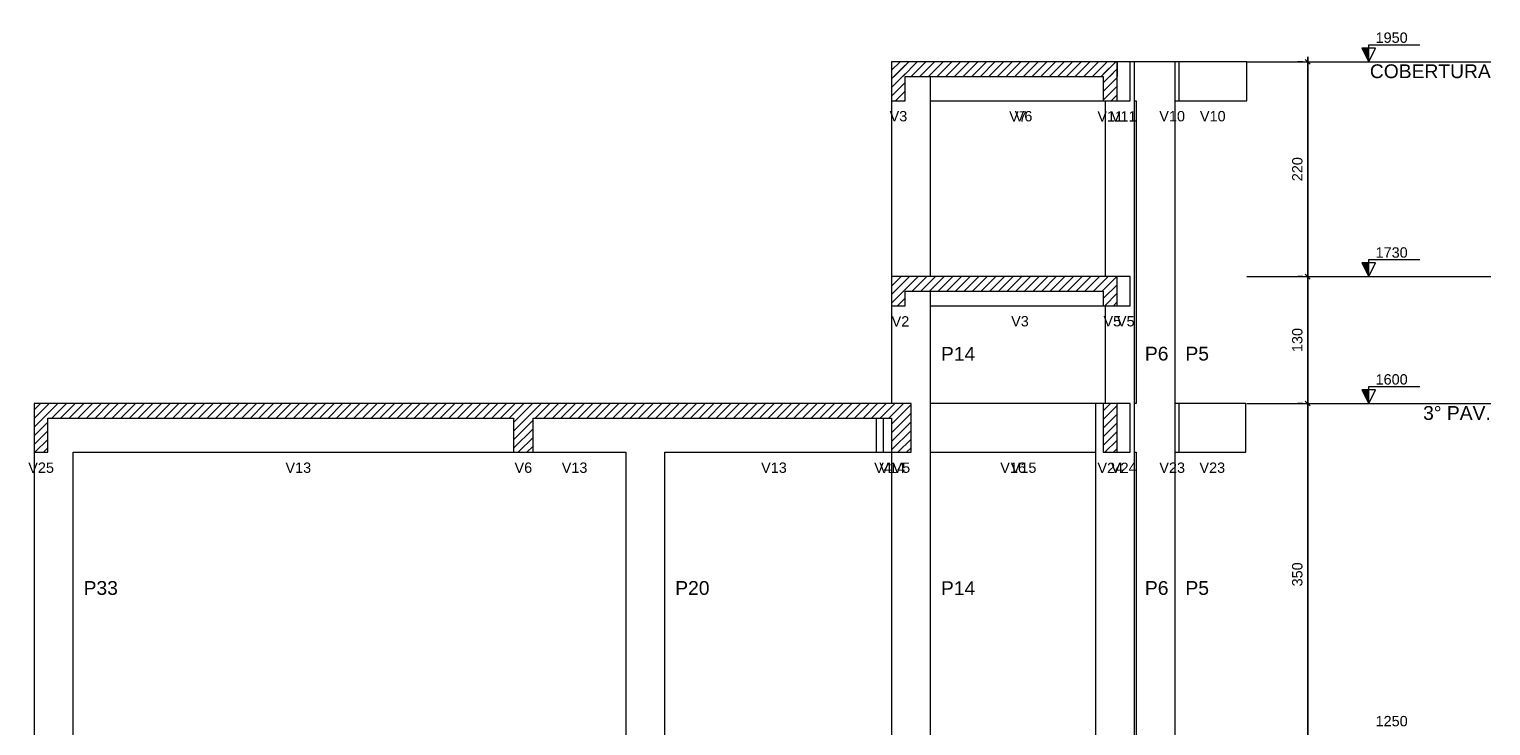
# Model space of a CAD drawing. Header units: millimetres. Extents: x 10 to 1250, y -62 to 528.
# Tile 226 of 256: x 126 to 141, y 416 to 423. Entities that reach past the tile are written whole.
import ezdxf

# ---------------------------------------------------------------- set-up
doc = ezdxf.new("R2010")
doc.units = ezdxf.units.MM
doc.header["$LTSCALE"] = 0.05
for name, color, linetype, lineweight in [('FO-Cortes', 9, 'Continuous', 5), ('FO-Cotas', 5, 'Continuous', 5), ('FO-Eixos', 5, 'Continuous', 5), ('FO-Hachuras das lajes', 1, 'Continuous', 20), ('FO-Níveis', 9, 'Continuous', 5), ('FO-Pilares pré-moldados', 3, 'Continuous', 20), ('FO-Seção das fundações', 9, 'Continuous', 5), ('FO-Títulos', 7, 'Continuous', 5)]:
    doc.layers.add(name, color=color, linetype=linetype, lineweight=lineweight)
doc.styles.add('Arial', font='arial.ttf')
doc.styles.get("Standard").update_dxf_attribs({"font": 'arial.ttf'})
doc.dimstyles.new('UM_50.000000', dxfattribs={"dimtxt": 0.18, "dimasz": 0.1, "dimexe": 0.1, "dimexo": 0.2, "dimgap": 0.1, "dimtad": 1, "dimdec": 1, "dimlfac": 50, "dimzin": 0, "dimdsep": 46, "dimtxsty": 'Standard', "dimblk": 'OBLIQUE', "dimcen": 0.09, "dimdle": 0.1, "dimadec": 1, "dimazin": 2, "dimtfac": 1, "dimtdec": 1, "dimtofl": 0, "dimtmove": 0, "dimatfit": 3, "dimldrblk": 'OBLIQUE', "dimfxl": 1, "dimtolj": 1, "dimarcsym": 1})
pattern_1 = [(45, (-127.84726, -34.92108), (-0.08838835, 0.08838835), [])]

# ---------------------------------------------------------------- blocks, each defined once
blk = doc.blocks.new('_Oblique')
at = {"color": 0, "linetype": 'ByBlock', "lineweight": -2}
blk.add_line((-0.5, -0.5), (0.5, 0.5), dxfattribs=at)
blk = doc.blocks.new('*D310')
at = {"layer": 'Defpoints', "color": 0, "transparency": 16777216}
for p in [(124.097, 74.503), (124.097, 74.503), (124.097, 67.503)]:
    blk.add_point(p, dxfattribs=at)
at = {"layer": 'FO-Hachuras das lajes', "color": 0, "linetype": 'Continuous', "lineweight": -2, "transparency": 16777216}
for p, q in [((124.097, 67.403), (124.097, 74.603)), ((123.897, 74.503), (123.997, 74.503)), ((123.897, 67.503), (123.997, 67.503))]:
    blk.add_line(p, q, dxfattribs=at)
at = {"layer": 'FO-Hachuras das lajes', "color": 0, "lineweight": -2, "transparency": 16777216, "xscale": 0.1, "yscale": 0.1, "zscale": 0.1}
for p, rotation in [((124.097, 74.503), 90), ((124.097, 67.503), 270)]:
    blk.add_blockref('_Oblique', p, dxfattribs=dict(at, rotation=rotation))
at = {"layer": 'FO-Hachuras das lajes', "transparency": 16777216, "insert": (123.885, 71.003), "char_height": 0.2118, "attachment_point": 5, "rotation": 90, "style": 'Arial'}
blk.add_mtext('\\A1;350', dxfattribs=at)
blk = doc.blocks.new('*D311')
at = {"layer": 'Defpoints', "color": 0, "transparency": 16777216}
for p in [(124.097, 77.103), (124.097, 77.103), (124.097, 74.503)]:
    blk.add_point(p, dxfattribs=at)
at = {"layer": 'FO-Hachuras das lajes', "color": 0, "linetype": 'Continuous', "lineweight": -2, "transparency": 16777216}
for p, q in [((123.897, 77.103), (123.997, 77.103)), ((124.097, 74.403), (124.097, 77.203)), ((123.897, 74.503), (123.997, 74.503))]:
    blk.add_line(p, q, dxfattribs=at)
at = {"layer": 'FO-Hachuras das lajes', "color": 0, "lineweight": -2, "transparency": 16777216, "xscale": 0.1, "yscale": 0.1, "zscale": 0.1}
for p, rotation in [((124.097, 77.103), 90), ((124.097, 74.503), 270)]:
    blk.add_blockref('_Oblique', p, dxfattribs=dict(at, rotation=rotation))
at = {"layer": 'FO-Hachuras das lajes', "transparency": 16777216, "insert": (123.885, 75.803), "char_height": 0.2118, "attachment_point": 5, "rotation": 90, "style": 'Arial'}
blk.add_mtext('\\A1;130', dxfattribs=at)
blk = doc.blocks.new('*D312')
at = {"layer": 'Defpoints', "color": 0, "transparency": 16777216}
for p in [(124.097, 81.503), (124.097, 81.503), (124.097, 77.103)]:
    blk.add_point(p, dxfattribs=at)
at = {"layer": 'FO-Hachuras das lajes', "color": 0, "linetype": 'Continuous', "lineweight": -2, "transparency": 16777216}
for p, q in [((123.897, 81.503), (123.997, 81.503)), ((124.097, 77.003), (124.097, 81.603)), ((123.897, 77.103), (123.997, 77.103))]:
    blk.add_line(p, q, dxfattribs=at)
at = {"layer": 'FO-Hachuras das lajes', "color": 0, "lineweight": -2, "transparency": 16777216, "xscale": 0.1, "yscale": 0.1, "zscale": 0.1}
for p, rotation in [((124.097, 81.503), 90), ((124.097, 77.103), 270)]:
    blk.add_blockref('_Oblique', p, dxfattribs=dict(at, rotation=rotation))
at = {"layer": 'FO-Hachuras das lajes', "transparency": 16777216, "insert": (123.885, 79.303), "char_height": 0.2118, "attachment_point": 5, "rotation": 90, "style": 'Arial'}
blk.add_mtext('\\A1;220', dxfattribs=at)
blk = doc.blocks.new('BBBBB')
at = {"layer": 'FO-Cortes', "linetype": 'Continuous'}
for points in [[(-2.5, 46.5821), (-2.5, 46.8621), (-2.64, 46.8621), (-2.5, 46.5821)], [(-2.5, 42.1821), (-2.5, 42.4621), (-2.64, 42.4621), (-2.5, 42.1821)], [(-2.5, 39.5821), (-2.5, 39.8621), (-2.64, 39.8621), (-2.5, 39.5821)]]:
    blk.add_hatch(color=256, dxfattribs=at).paths.add_polyline_path(points)
at = {"layer": 'FO-Níveis', "linetype": 'Continuous'}
h = blk.add_hatch(dxfattribs=at)
h.set_pattern_fill('ANSI31', color=256, style=0)
h.set_pattern_definition(pattern_1)
h.paths.add_polyline_path([(-12.2751, 46.2821), (-7.6527, 46.2821), (-7.6527, 46.5821), (-12.2751, 46.5821), (-12.2751, 46.2821)])
h = blk.add_hatch(dxfattribs=at)
h.set_pattern_fill('ANSI31', color=256, style=0)
h.set_pattern_definition(pattern_1)
h.paths.add_polyline_path([(-12.2751, 45.7821), (-11.9951, 45.7821), (-11.9951, 46.5821), (-12.2751, 46.5821), (-12.2751, 45.7821)])
h = blk.add_hatch(dxfattribs=at)
h.set_pattern_fill('ANSI31', color=256, style=0)
h.set_pattern_definition(pattern_1)
h.paths.add_polyline_path([(-7.9386, 45.7821), (-7.6527, 45.7821), (-7.6527, 46.5821), (-7.9386, 46.5821), (-7.9386, 45.7821)])
h = blk.add_hatch(dxfattribs=at)
h.set_pattern_fill('ANSI31', color=256, style=0)
h.set_pattern_definition(pattern_1)
h.paths.add_polyline_path([(-12.2751, 41.8821), (-7.6517, 41.8821), (-7.6517, 42.1821), (-12.2751, 42.1821), (-12.2751, 41.8821)])
h = blk.add_hatch(dxfattribs=at)
h.set_pattern_fill('ANSI31', color=256, style=0)
h.set_pattern_definition(pattern_1)
h.paths.add_polyline_path([(-12.2751, 41.5821), (-11.9951, 41.5821), (-11.9951, 42.1821), (-12.2751, 42.1821), (-12.2751, 41.5821)])
h = blk.add_hatch(dxfattribs=at)
h.set_pattern_fill('ANSI31', color=256, style=0)
h.set_pattern_definition(pattern_1)
h.paths.add_polyline_path([(-7.9377, 41.5821), (-7.6517, 41.5821), (-7.6517, 42.1821), (-7.9377, 42.1821), (-7.9377, 41.5821)])
h = blk.add_hatch(dxfattribs=at)
h.set_pattern_fill('ANSI31', color=256, style=0)
h.set_pattern_definition(pattern_1)
h.paths.add_polyline_path([(-29.8389, 39.2821), (-19.6191, 39.2821), (-19.6191, 39.5821), (-29.8389, 39.5821), (-29.8389, 39.2821)])
h = blk.add_hatch(dxfattribs=at)
h.set_pattern_fill('ANSI31', color=256, style=0)
h.set_pattern_definition(pattern_1)
h.paths.add_polyline_path([(-29.8385, 38.5821), (-29.5585, 38.5821), (-29.5585, 39.5821), (-29.8385, 39.5821), (-29.8385, 38.5821)])
h = blk.add_hatch(dxfattribs=at)
h.set_pattern_fill('ANSI31', color=256, style=0)
h.set_pattern_definition(pattern_1)
h.paths.add_polyline_path([(-20.0191, 39.2821), (-11.8751, 39.2821), (-11.8751, 39.5821), (-20.0191, 39.5821), (-20.0191, 39.2821)])
h = blk.add_hatch(dxfattribs=at)
h.set_pattern_fill('ANSI31', color=256, style=0)
h.set_pattern_definition(pattern_1)
h.paths.add_polyline_path([(-20.0191, 38.5821), (-19.6191, 38.5821), (-19.6191, 39.5821), (-20.0191, 39.5821), (-20.0191, 38.5821)])
h = blk.add_hatch(dxfattribs=at)
h.set_pattern_fill('ANSI31', color=256, style=0)
h.set_pattern_definition(pattern_1)
h.paths.add_polyline_path([(-12.2751, 38.5821), (-11.8751, 38.5821), (-11.8751, 39.5821), (-12.2751, 39.5821), (-12.2751, 38.5821)])
h = blk.add_hatch(dxfattribs=at)
h.set_pattern_fill('ANSI31', color=256, style=0)
h.set_pattern_definition(pattern_1)
h.paths.add_polyline_path([(-7.9377, 38.5821), (-7.6518, 38.5821), (-7.6518, 39.5821), (-7.9377, 39.5821), (-7.9377, 38.5821)])
at = {"layer": 'FO-Cortes'}
for points in [[(-2.5, 46.5821), (-2.36, 46.8621), (-2.64, 46.8621), (-2.5, 46.5821), (-2.5, 46.9321), (-1.45, 46.9321)], [(-2.5, 42.1821), (-2.36, 42.4621), (-2.64, 42.4621), (-2.5, 42.1821), (-2.5, 42.5321), (-1.45, 42.5321)], [(-2.5, 39.5821), (-2.36, 39.8621), (-2.64, 39.8621), (-2.5, 39.5821), (-2.5, 39.9321), (-1.45, 39.9321)]]:
    blk.add_lwpolyline(points, dxfattribs=at)
at = {"layer": 'FO-Cotas'}
for p, q in [((-7.3872, 46.5821), (-7.6527, 46.5821)), ((-7.6527, 46.5821), (-7.6527, 46.2821)), ((-7.6527, 46.2821), (-7.6527, 46.5821)), ((-7.6527, 46.2821), (-7.6527, 46.5821)), ((-7.2971, 46.5821), (-7.3872, 46.5821)), ((-7.3872, 45.7821), (-7.3872, 46.5821)), ((-7.2669, 46.5821), (-7.2971, 46.5821)), ((-7.2971, 45.7821), (-7.2971, 46.5821)), ((-6.665, 46.5821), (-7.2669, 46.5821)), ((-6.4669, 46.5821), (-6.665, 46.5821)), ((-6.3908, 46.5821), (-6.4669, 46.5821)), ((-6.4669, 45.7821), (-6.4669, 46.5821)), ((-5, 46.5821), (-6.3908, 46.5821)), ((-6.3908, 46.5821), (-6.3908, 45.7821)), ((-5, 45.7821), (-5, 46.5821)), ((-11.4751, 45.7821), (-11.4751, 46.2821)), ((-12.2751, 45.7821), (-12.2751, 42.1821)), ((-11.4751, 45.7821), (-7.9386, 45.7821)), ((-11.4751, 42.1821), (-11.4751, 45.7821)), ((-7.8971, 45.7821), (-7.8971, 42.1821)), ((-7.6527, 45.7821), (-7.3872, 45.7821)), ((-7.2971, 45.7821), (-7.2669, 45.7821)), ((-7.2971, 42.1821), (-7.2971, 45.7821)), ((-7.2669, 45.7821), (-7.2669, 42.1821)), ((-6.4669, 45.7821), (-6.3908, 45.7821)), ((-6.4669, 42.1821), (-6.4669, 45.7821)), ((-6.3908, 45.7821), (-5, 45.7821)), ((-7.386, 42.1821), (-7.6517, 42.1821)), ((-7.386, 41.5821), (-7.386, 42.1821)), ((-7.2971, 39.5821), (-7.2971, 42.1821)), ((-7.2669, 42.1821), (-7.2669, 39.5821)), ((-6.4669, 39.5821), (-6.4669, 42.1821)), ((-11.4751, 41.5821), (-11.4751, 41.8821)), ((-12.2751, 41.5821), (-12.2751, 39.5821)), ((-11.4751, 41.5821), (-7.9377, 41.5821)), ((-11.4751, 39.5821), (-11.4751, 41.5821)), ((-7.8971, 41.5821), (-7.8971, 39.5821)), ((-7.6517, 41.5821), (-7.386, 41.5821)), ((-29.8391, 39.5821), (-29.8391, 32.5821)), ((-8.0971, 39.5821), (-11.4751, 39.5821)), ((-11.4751, 38.5821), (-11.4751, 39.5821)), ((-8.0971, 39.5821), (-8.0971, 38.5821)), ((-7.9377, 39.5821), (-8.0971, 39.5821)), ((-7.3862, 39.5821), (-7.6518, 39.5821)), ((-7.3862, 38.5821), (-7.3862, 39.5821)), ((-7.2669, 39.5821), (-7.2971, 39.5821)), ((-7.2971, 38.5821), (-7.2971, 39.5821)), ((-6.3898, 39.5821), (-6.4669, 39.5821)), ((-6.4669, 38.5821), (-6.4669, 39.5821)), ((-5.0198, 39.5821), (-6.3898, 39.5821)), ((-6.3898, 39.5821), (-6.3898, 38.5821)), ((-5.0198, 38.5821), (-5.0198, 39.5821)), ((-12.5909, 39.2821), (-12.5909, 38.5821)), ((-12.4509, 39.2821), (-12.4509, 38.5821)), ((-29.0391, 38.5821), (-20.0191, 38.5821)), ((-29.0391, 32.5821), (-29.0391, 38.5821)), ((-19.6191, 38.5821), (-17.7191, 38.5821)), ((-17.7191, 38.5821), (-17.7191, 32.5821)), ((-16.9191, 38.5821), (-12.5909, 38.5821)), ((-16.9191, 32.5821), (-16.9191, 38.5821)), ((-12.5909, 38.5821), (-12.4509, 38.5821)), ((-12.4509, 38.5821), (-12.3109, 38.5821)), ((-12.3109, 38.5821), (-12.2751, 38.5821)), ((-12.2751, 38.5821), (-12.2751, 32.5821)), ((-11.4751, 38.5821), (-8.0971, 38.5821)), ((-11.4751, 32.5821), (-11.4751, 38.5821)), ((-8.0971, 38.5821), (-8.0971, 32.5821)), ((-7.6518, 38.5821), (-7.3862, 38.5821)), ((-7.2971, 38.5821), (-7.2669, 38.5821)), ((-7.2971, 32.5821), (-7.2971, 38.5821)), ((-7.2669, 38.5821), (-7.2669, 32.5821)), ((-6.4669, 38.5821), (-6.3898, 38.5821)), ((-6.4669, 32.5821), (-6.4669, 38.5821)), ((-6.3898, 38.5821), (-5.0198, 38.5821))]:
    blk.add_line(p, q, dxfattribs=at)
at = {"layer": 'FO-Eixos', "linetype": 'Continuous'}
for p, q in [((-5, 46.5821), (0, 46.5821)), ((-5, 42.1821), (0, 42.1821)), ((-5, 39.5821), (0, 39.5821))]:
    blk.add_line(p, q, dxfattribs=at)
at = {"layer": 'FO-Títulos'}
for p, q in [((-12.2751, 46.5821), (-12.2751, 46.2821)), ((-11.9951, 46.5821), (-12.2751, 46.5821)), ((-11.8751, 46.5821), (-11.9951, 46.5821)), ((-11.4751, 46.5821), (-11.8751, 46.5821)), ((-7.9386, 46.5821), (-11.4751, 46.5821)), ((-7.8971, 46.5821), (-7.9386, 46.5821)), ((-7.6527, 46.5821), (-7.8971, 46.5821)), ((-12.2751, 46.2821), (-12.2751, 45.7821)), ((-11.9951, 45.7821), (-11.9951, 46.2821)), ((-11.9951, 46.2821), (-11.8751, 46.2821)), ((-11.8751, 46.2821), (-11.4751, 46.2821)), ((-11.4751, 46.2821), (-7.9386, 46.2821)), ((-7.9386, 46.2821), (-7.9386, 45.7821)), ((-7.6527, 45.7821), (-7.6527, 46.2821)), ((-12.2751, 45.7821), (-11.9951, 45.7821)), ((-7.9386, 45.7821), (-7.8971, 45.7821)), ((-7.8971, 45.7821), (-7.6527, 45.7821)), ((-12.2751, 42.1821), (-12.2751, 41.8821)), ((-11.9951, 42.1821), (-12.2751, 42.1821)), ((-11.8751, 42.1821), (-11.9951, 42.1821)), ((-11.4751, 42.1821), (-11.8751, 42.1821)), ((-7.9377, 42.1821), (-11.4751, 42.1821)), ((-7.8971, 42.1821), (-7.9377, 42.1821)), ((-7.6517, 42.1821), (-7.8971, 42.1821)), ((-7.6517, 41.8821), (-7.6517, 42.1821)), ((-12.2751, 41.8821), (-12.2751, 41.5821)), ((-11.9951, 41.5821), (-11.9951, 41.8821)), ((-11.9951, 41.8821), (-11.8751, 41.8821)), ((-11.8751, 41.8821), (-11.4751, 41.8821)), ((-11.4751, 41.8821), (-7.9377, 41.8821)), ((-7.9377, 41.8821), (-7.9377, 41.5821)), ((-7.6517, 41.5821), (-7.6517, 41.8821)), ((-12.2751, 41.5821), (-11.9951, 41.5821)), ((-7.9377, 41.5821), (-7.8971, 41.5821)), ((-7.8971, 41.5821), (-7.6517, 41.5821)), ((-29.8389, 39.5821), (-29.8389, 39.2821)), ((-29.8385, 39.5821), (-29.8389, 39.5821)), ((-29.8385, 39.5821), (-29.8385, 39.2821)), ((-29.5587, 39.5821), (-29.8385, 39.5821)), ((-29.5585, 39.5821), (-29.5587, 39.5821)), ((-29.0391, 39.5821), (-29.5585, 39.5821)), ((-20.0191, 39.5821), (-29.0391, 39.5821)), ((-19.8191, 39.5821), (-20.0191, 39.5821)), ((-19.6191, 39.5821), (-19.8191, 39.5821)), ((-17.7191, 39.5821), (-19.6191, 39.5821)), ((-16.9191, 39.5821), (-17.7191, 39.5821)), ((-12.5909, 39.5821), (-16.9191, 39.5821)), ((-12.4509, 39.5821), (-12.5909, 39.5821)), ((-12.3109, 39.5821), (-12.4509, 39.5821)), ((-12.2751, 39.5821), (-12.3109, 39.5821)), ((-12.0751, 39.5821), (-12.2751, 39.5821)), ((-11.9951, 39.5821), (-12.0751, 39.5821)), ((-11.8751, 39.5821), (-11.9951, 39.5821)), ((-11.8751, 39.2821), (-11.8751, 39.5821)), ((-7.9377, 39.5821), (-7.9377, 38.5821)), ((-7.8971, 39.5821), (-7.9377, 39.5821)), ((-7.6518, 39.5821), (-7.8971, 39.5821)), ((-7.6518, 38.5821), (-7.6518, 39.5821)), ((-29.8385, 39.2821), (-29.8385, 38.5821)), ((-29.5585, 38.5821), (-29.5585, 39.2821)), ((-29.5585, 39.2821), (-29.0391, 39.2821)), ((-29.0391, 39.2821), (-20.0191, 39.2821)), ((-20.0191, 39.2821), (-20.0191, 38.5821)), ((-19.6191, 38.5821), (-19.6191, 39.2821)), ((-19.6191, 39.2821), (-17.7191, 39.2821)), ((-17.7191, 39.2821), (-16.9191, 39.2821)), ((-16.9191, 39.2821), (-12.5909, 39.2821)), ((-12.5909, 39.2821), (-12.4509, 39.2821)), ((-12.4509, 39.2821), (-12.3109, 39.2821)), ((-12.3109, 39.2821), (-12.2751, 39.2821)), ((-12.2751, 39.2821), (-12.2751, 38.5821)), ((-11.8751, 38.5821), (-11.8751, 39.2821)), ((-29.8385, 38.5821), (-29.5587, 38.5821)), ((-29.5587, 38.5821), (-29.5585, 38.5821)), ((-20.0191, 38.5821), (-19.8191, 38.5821)), ((-19.8191, 38.5821), (-19.6191, 38.5821)), ((-12.2751, 38.5821), (-12.0751, 38.5821)), ((-12.0751, 38.5821), (-11.9951, 38.5821)), ((-11.9951, 38.5821), (-11.8751, 38.5821)), ((-7.9377, 38.5821), (-7.6518, 38.5821))]:
    blk.add_line(p, q, dxfattribs=at)
at = {"layer": 'FO-Cortes', "char_height": 0.2118, "attachment_point": 7, "line_spacing_factor": 0.798, "style": 'Arial'}
for s, insert in [('1950', (-2.36, 46.9671)), ('1730', (-2.36, 42.5671)), ('1600', (-2.36, 39.9671)), ('1250', (-2.36, 32.9671))]:
    blk.add_mtext(s, dxfattribs=dict(at, insert=insert))
at = {"layer": 'FO-Cortes', "linetype": 'Continuous', "char_height": 0.2824, "attachment_point": 9, "line_spacing_factor": 0.798, "style": 'Arial'}
for s, insert in [('COBERTURA', (0, 46.2432)), ('3%%d PAV.', (0, 39.2432))]:
    blk.add_mtext(s, dxfattribs=dict(at, insert=insert))
at = {"layer": 'FO-Pilares pré-moldados', "char_height": 0.2824, "attachment_point": 7, "line_spacing_factor": 0.798, "style": 'Arial'}
for s, insert in [('P14', (-11.2633, 40.4585)), ('P6', (-7.0853, 40.4585)), ('P5', (-6.2551, 40.4585)), ('P33', (-28.8273, 35.6585)), ('P20', (-16.7073, 35.6585)), ('P14', (-11.2633, 35.6585)), ('P6', (-7.0853, 35.6585)), ('P5', (-6.2551, 35.6585))]:
    blk.add_mtext(s, dxfattribs=dict(at, insert=insert))
at = {"layer": 'FO-Seção das fundações', "char_height": 0.2118, "attachment_point": 8, "line_spacing_factor": 0.798, "style": 'Arial'}
for s, insert in [('V3', (-12.1351, 45.3585)), ('V7', (-9.6861, 45.3585)), ('V6', (-9.571, 45.3585)), ('V11', (-7.7957, 45.3585)), ('V11', (-7.5199, 45.3585)), ('V10', (-6.5279, 45.3585)), ('V10', (-5.6954, 45.3585)), (' V2', (-12.1351, 41.1585)), (' V3', (-9.6861, 41.1585)), (' V5', (-7.7947, 41.1585)), (' V5', (-7.5188, 41.1585)), ('V25', (-29.6985, 38.1585)), ('V13', (-24.4291, 38.1585)), ('V6', (-19.8191, 38.1585)), ('V13', (-18.7691, 38.1585)), ('V13', (-14.685, 38.1585)), ('V4', (-12.4509, 38.1585)), ('V14', (-12.263, 38.1585)), ('V5', (-12.0751, 38.1585)), ('V16', (-9.7861, 38.1585)), ('V15', (-9.571, 38.1585)), ('V24', (-7.7948, 38.1585)), ('V24', (-7.519, 38.1585)), ('V23', (-6.5269, 38.1585)), ('V23', (-5.7048, 38.1585))]:
    blk.add_mtext(s, dxfattribs=dict(at, insert=insert))
at = {"layer": 'FO-Hachuras das lajes', "linetype": 'Continuous'}
for base, p1, p2, picture, middle in [((-3.75, 46.5821), (-3.75, 42.1821), (-3.75, 46.5821), '*D312', (-3.9618, 44.3821)), ((-3.75, 42.1821), (-3.75, 39.5821), (-3.75, 42.1821), '*D311', (-3.9618, 40.8821)), ((-3.75, 39.5821), (-3.75, 32.5821), (-3.75, 39.5821), '*D310', (-3.9618, 36.0821))]:
    dim = blk.add_linear_dim(base=base, p1=p1, p2=p2, angle=90, dimstyle='UM_50.000000', override={"dimtxt": 0.2118, "dimasz": 0.1, "dimexe": 0.1, "dimexo": 0.2, "dimtad": 1, "dimtih": 0, "dimtoh": 0, "dimdec": 1, "dimlfac": 50, "dimzin": 8, "dimtxsty": 'Arial', "dimblk": 'Oblique', "dimblk1": 'Oblique', "dimblk2": 'Oblique', "dimsah": 1, "dimdle": 0.1, "dimse1": 0, "dimse2": 0, "dimclrt": 256, "dimadec": 1, "dimazin": 3, "dimtmove": 2, "dimldrblk": 'Oblique'}, dxfattribs=at)
    dim.commit()
    dim.dimension.update_dxf_attribs({"geometry": picture, "text_midpoint": middle, "dimtype": 128, "text_rotation": 90, "insert": (-127.8473, -34.9211)})

msp = doc.modelspace()

# ---------------------------------------------------------------- block references
at = {"xscale": 0.5, "yscale": 0.5, "zscale": 0.5}
msp.add_blockref('BBBBB', (141.072, 399.6703), dxfattribs=at)

doc.saveas('drawing.dxf')
